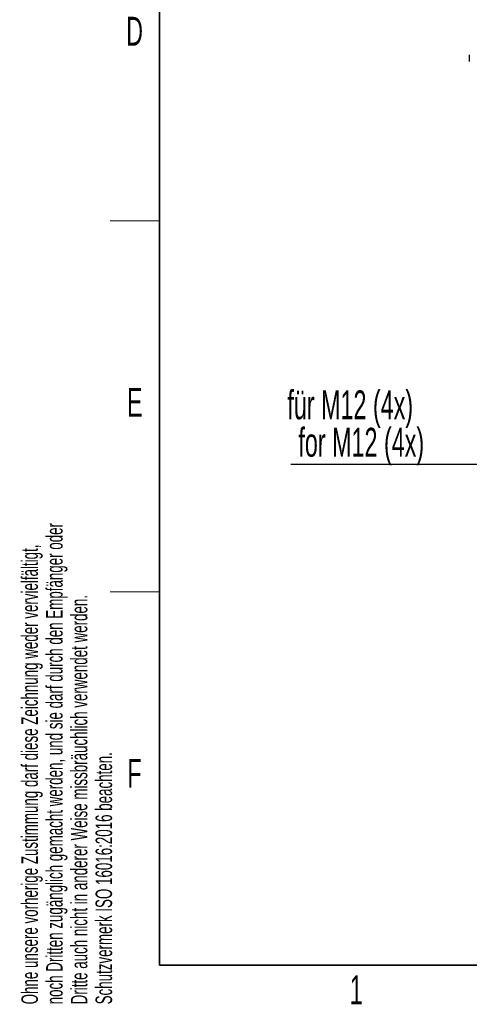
# Paper-space layout 'Blatt3' of a CAD drawing. Header units: millimetres. Extents: x 5 to 418, y 2 to 292.
# Tile 1 of 82: x 9 to 64, y 7 to 127. Entities that reach past the tile are written whole.
import ezdxf

# ---------------------------------------------------------------- set-up
doc = ezdxf.new("R2010")
doc.units = ezdxf.units.MM
doc.layers.add('SLD-0', color=7, linetype='Continuous')
doc.styles.add('SLDTEXTSTYLE1', font='TXT', dxfattribs={"width": 0.605})

# ---------------------------------------------------------------- blocks, each defined once
blk = doc.blocks.new('SW_NOTE_0_1')
at = {"layer": 'SLD-0', "color": 0}
blk.add_line((-27.37, 0), (0, 0), dxfattribs=at)
at = {"layer": 'SLD-0', "color": 0, "char_height": 3.5, "attachment_point": 1, "style": 'SLDTEXTSTYLE1'}
for s, insert in [('für M12 (4x)', (-27.78, 8.94)), ('for M12 (4x)', (-26.44, 4.4))]:
    blk.add_mtext(s, dxfattribs=dict(at, insert=insert))

psp = doc.layouts.new('Blatt3')

# ---------------------------------------------------------------- linework, layer by layer
at = {"color": 7, "linetype": 'Continuous', "lineweight": 25}
for p, q in [((63.5777, 122.3891), (63.5777, 122.3639)), ((63.5777, 122.3639), (63.5777, 121.5642))]:
    psp.add_line(p, q, dxfattribs=at)
at = {"layer": 'SLD-0', "lineweight": 35}
for p, q in [((26, 282.5), (26, 12)), ((26, 12), (408, 12))]:
    psp.add_line(p, q, dxfattribs=at)
at = {"layer": 'SLD-0', "lineweight": 18}
for p, q in [((20, 102.25), (26, 102.25)), ((20, 57.25), (26, 57.25))]:
    psp.add_line(p, q, dxfattribs=at)

# ---------------------------------------------------------------- block references
at = {"layer": 'SLD-0', "color": 7}
psp.add_blockref('SW_NOTE_0_1', (69.2759, 72.7558), dxfattribs=at)

# ---------------------------------------------------------------- texts
at = {"layer": 'SLD-0', "char_height": 3.5, "attachment_point": 2, "style": 'SLDTEXTSTYLE1'}
for s, insert in [('D', (22.9597, 127.0011)), ('E', (22.9816, 82.0011)), ('F', (22.9536, 37.0011)), ('1', (49.8527, 10.743))]:
    psp.add_mtext(s, dxfattribs=dict(at, insert=insert))
at = {"layer": 'SLD-0', "char_height": 2, "attachment_point": 1, "rotation": 90, "style": 'SLDTEXTSTYLE1'}
for s, insert in [('noch Dritten zugänglich gemacht werden, und sie darf durch den Empfänger oder', (12.2299, 7.2381)), ('Ohne unsere vorherige Zustimmung darf diese Zeichnung weder vervielfältigt,', (9.2299, 7.2381)), ('Dritte auch nicht in anderer Weise missbräuchlich verwendet werden.', (15.2299, 7.2381)), ('Schutzvermerk ISO 16016:2016 beachten.', (18.2299, 7.2381))]:
    psp.add_mtext(s, dxfattribs=dict(at, insert=insert))

doc.saveas('drawing.dxf')
